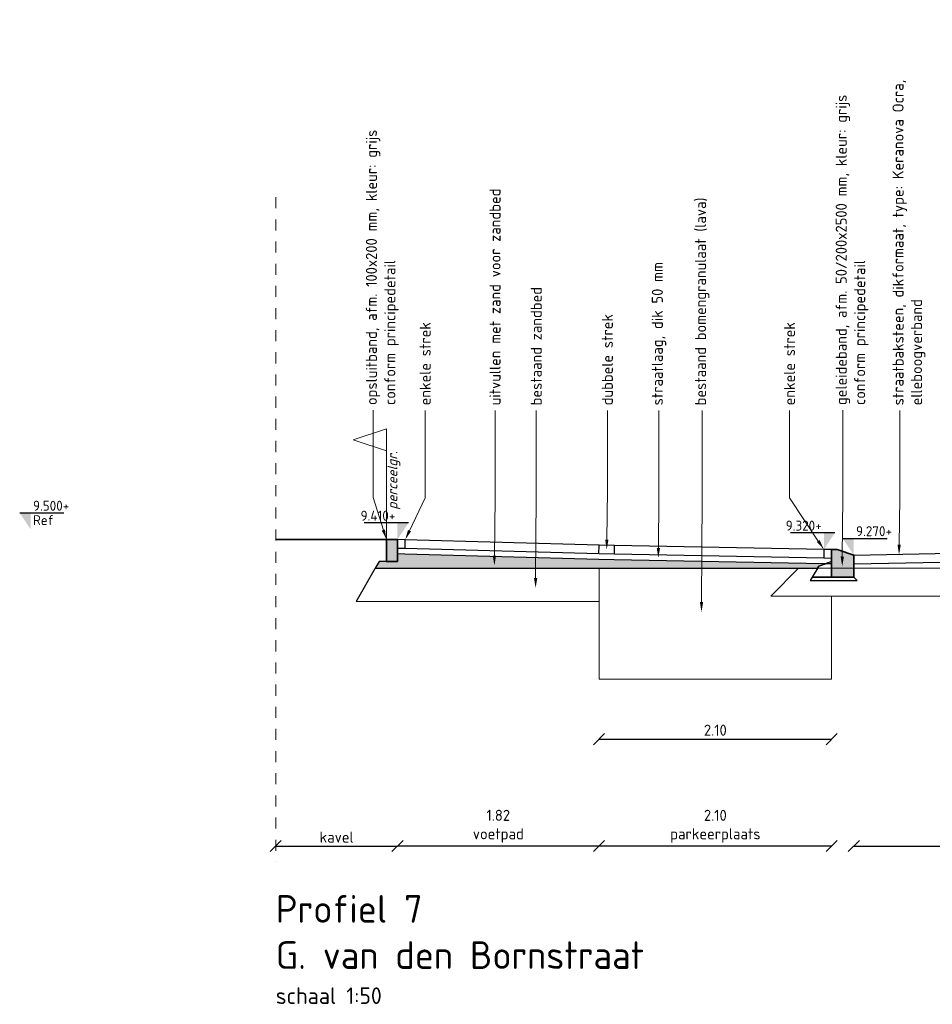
# Model space of a CAD drawing. Header units: metres. Extents: x 133 to 690, y 59 to 257.
# Tile 35 of 84: x 394 to 402, y 87 to 96. Entities that reach past the tile are written whole.
import ezdxf
from ezdxf import colors
from ezdxf.entities.mleader import LeaderData, LeaderLine
from ezdxf.enums import TextEntityAlignment as Align
from ezdxf.math import Vec2, Vec3

# ---------------------------------------------------------------- set-up
doc = ezdxf.new("R2010")
doc.units = ezdxf.units.M
doc.header["$LTSCALE"] = 0.05
doc.linetypes.add('HIDDEN', pattern=[9.525, 6.35, -3.175])
doc.linetypes.add('XX-AFBREEK', pattern=[7, 4, -1, 1, -1])
for name, color, linetype, lineweight in [('B-WE-VH-VERHARDING_FUNDERING-G', 253, 'Continuous', 18), ('N-WE-GW-GROND_ZAND-AD-20', 11, 'Continuous', 18), ('N-WE-GW-GROND_ZAND_FUNDERINGSZAND-GD', 7, 'Continuous', 25), ('N-WE-GW-GRONDWERKLIJN-GD', 1, 'Continuous', 30), ('N-WE-GW-MAAIVELD-GD', 90, 'HIDDEN', 35), ('N-WE-KG-GRENS-GD', 150, 'Continuous', 15), ('N-WE-KG-GRENS_PERCEEL-T18', 10, 'Continuous', 18), ('N-WE-VH-KANTOPSLUITING-A', 253, 'Continuous', 35), ('N-WE-VH-KANTOPSLUITING-G', 3, 'Continuous', 35), ('N-WE-VH-VERHARDING_BETON_SCHRAAL-GD', 10, 'Continuous', 25), ('N-WE-VH-VERHARDING_BETONSTRAATSTEEN-GD', 2, 'Continuous', 25), ('N-WE-VH-VERHARDING_STRAATBAKSTEEN-GD', 2, 'Continuous', 25), ('X-XX-AL-AANPIJLING-T18', 10, 'Continuous', 15), ('X-XX-AL-AFBREEKLIJN-G', 7, 'XX-AFBREEK', 20), ('X-XX-AL-CONSTRUCTIELIJN-GD', 7, 'Continuous', 25), ('X-XX-AL-PEILMAAT-SD', 7, 'Continuous', 25), ('X-XX-AL-T18', 10, 'Continuous', 15)]:
    doc.layers.add(name, color=color, linetype=linetype, lineweight=lineweight)
doc.layers.add('TL00_HULPLAAG', color=211, linetype='Continuous', plot=False)
doc.layers.add('TM00_MAATVOERING', color=1, linetype='Continuous')
doc.styles.add('NLCS-ISO', font='NLCS-ISO.ttf')
doc.styles.add('NLCS-ISO-M50-T18', font='NLCS-ISO.ttf', dxfattribs={"height": 0.09})
doc.styles.add('NLCS-ISO-M50-T18_CURSIEF', font='NLCS-ISO.ttf', dxfattribs={"oblique": 15, "height": 0.09})
doc.styles.add('NLCS-ISO-M50-T25', font='NLCS-ISO.ttf', dxfattribs={"height": 0.125})
doc.linetypes.add('GW-MAAIVELD', pattern='A,12,[40,NLCS.SHX,S=1,R=0,X=0,Y=-0.5],12', length=24)
doc.dimstyles.new('NLCS RODOR-DIM-050', dxfattribs={"dimscale": 0.05, "dimtxt": 2, "dimasz": 2, "dimexe": 1.25, "dimexo": 0.625, "dimtad": 1, "dimzin": 1, "dimdsep": 46, "dimtxsty": 'NLCS-ISO', "dimblk": 'OBLIQUE', "dimcen": 0, "dimse1": 1, "dimse2": 1, "dimclrd": 256, "dimclre": 1, "dimclrt": 256, "dimadec": 0, "dimazin": 0, "dimtfac": 1, "dimtmove": 2, "dimatfit": 3, "dimfxl": 1, "dimtolj": 1, "dimtzin": 0, "dimlwd": -1, "dimlwe": -1, "dimarcsym": 0})

# ---------------------------------------------------------------- blocks, each defined once
blk = doc.blocks.new('SAL-PEILMAAT_INFRACAD_R01-SOD')
blk.add_line((-2, 3), (6, 3))
blk.add_solid([(-2, 3), (0, 3), (0, 0)])
at = {"style": 'NLCS-ISO'}
for tag, p in [('...', (0.4, 3.4)), ('REF', (0.4, 0.8))]:
    blk.add_attdef(tag, p, '', height=1.8, dxfattribs=at)
blk = doc.blocks.new('Geleideband 5 20x25')
at = {"layer": 'N-WE-VH-KANTOPSLUITING-A'}
h = blk.add_hatch(color=253, dxfattribs=at)
h.dxf.hatch_style = 1
h.paths.add_polyline_path([(0.2, -0.2), (0, -0.2), (0, 0), (0.15, 0.05), (0.2, 0.05)])
at = {"layer": 'N-WE-VH-KANTOPSLUITING-G', "flags": 128}
blk.add_lwpolyline([(0.2, -0.2), (0, -0.2), (0, 0), (0.15, 0.05), (0.2, 0.05)], close=True, dxfattribs=at)
blk = doc.blocks.new('Opsluitband 10x20')
at = {"layer": 'N-WE-VH-KANTOPSLUITING-A'}
h = blk.add_hatch(color=253, dxfattribs=at)
h.dxf.hatch_style = 1
h.paths.add_polyline_path([(0, -0.2), (0, 0), (0.1, 0), (0.1, -0.2)])
at = {"layer": 'N-WE-VH-KANTOPSLUITING-G', "flags": 128}
blk.add_lwpolyline([(0, -0.2), (0, 0), (0.1, 0), (0.1, -0.2)], close=True, dxfattribs=at)
blk = doc.blocks.new('SAL-PEILMAAT_INFRACAD_H01-SOD')
blk.add_line((-2, 3), (6, 3))
blk.add_solid([(-2, 3), (0, 3), (0, 0)])
at = {"style": 'NLCS-ISO'}
blk.add_attdef('...', (0.4, 3.4), '', height=1.8, dxfattribs=at)
blk = doc.blocks.new('SAL-PEILMAAT_INFRACAD_H03-SOD')
blk.add_line((2, 3), (-6, 3))
blk.add_solid([(2, 3), (0, 3), (0, 0)])
at = {"style": 'NLCS-ISO'}
blk.add_attdef('...', text='', height=1.8, dxfattribs=at).set_placement((-0.4, 3.4), align=Align.RIGHT)
blk = doc.blocks.new('_Oblique')
at = {"color": 0, "linetype": 'ByBlock', "lineweight": -2}
blk.add_line((-0.5, -0.5), (0.5, 0.5), dxfattribs=at)
blk = doc.blocks.new('*D113')
at = {"layer": 'Defpoints', "color": 0, "transparency": 16777216}
for p in [(401.1278, 91.0294), (406.1278, 91.0294), (406.1278, 88.4991)]:
    blk.add_point(p, dxfattribs=at)
at = {"layer": 'TM00_MAATVOERING', "transparency": 16777216}
blk.add_line((401.1278, 88.4991), (406.1278, 88.4991), dxfattribs=at)
at = {"layer": 'TM00_MAATVOERING', "transparency": 16777216, "xscale": 0.1, "yscale": 0.1, "zscale": 0.1, "rotation": 180}
blk.add_blockref('_Oblique', (401.1278, 88.4991), dxfattribs=at)
at = {"layer": 'TM00_MAATVOERING', "transparency": 16777216, "xscale": 0.1, "yscale": 0.1, "zscale": 0.1}
blk.add_blockref('_Oblique', (406.1278, 88.4991), dxfattribs=at)
at = {"layer": 'TM00_MAATVOERING', "transparency": 16777216, "insert": (403.6278, 88.6787), "char_height": 0.1, "attachment_point": 5, "style": 'NLCS-ISO'}
blk.add_mtext('\\A1;5.00\\Prijweg', dxfattribs=at)
blk = doc.blocks.new('*D115')
at = {"layer": 'Defpoints', "color": 0, "transparency": 16777216}
for p in [(398.8278, 91.1194), (400.9278, 91.0794), (398.8278, 88.4991)]:
    blk.add_point(p, dxfattribs=at)
at = {"layer": 'TM00_MAATVOERING', "transparency": 16777216}
blk.add_line((400.9278, 88.4991), (398.8278, 88.4991), dxfattribs=at)
at = {"layer": 'TM00_MAATVOERING', "transparency": 16777216, "xscale": 0.1, "yscale": 0.1, "zscale": 0.1, "rotation": 180}
blk.add_blockref('_Oblique', (398.8278, 88.4991), dxfattribs=at)
at = {"layer": 'TM00_MAATVOERING', "transparency": 16777216, "xscale": 0.1, "yscale": 0.1, "zscale": 0.1}
blk.add_blockref('_Oblique', (400.9278, 88.4991), dxfattribs=at)
at = {"layer": 'TM00_MAATVOERING', "transparency": 16777216, "insert": (399.8778, 88.6787), "char_height": 0.1, "attachment_point": 5, "style": 'NLCS-ISO'}
blk.add_mtext('\\A1;2.10\\Pparkeerplaats', dxfattribs=at)
blk = doc.blocks.new('*D116')
at = {"layer": 'Defpoints', "color": 0, "transparency": 16777216}
for p in [(397.0078, 91.1694), (398.8278, 91.1194), (397.0078, 88.4991)]:
    blk.add_point(p, dxfattribs=at)
at = {"layer": 'TM00_MAATVOERING', "transparency": 16777216}
blk.add_line((398.8278, 88.4991), (397.0078, 88.4991), dxfattribs=at)
at = {"layer": 'TM00_MAATVOERING', "transparency": 16777216, "xscale": 0.1, "yscale": 0.1, "zscale": 0.1, "rotation": 180}
blk.add_blockref('_Oblique', (397.0078, 88.4991), dxfattribs=at)
at = {"layer": 'TM00_MAATVOERING', "transparency": 16777216, "xscale": 0.1, "yscale": 0.1, "zscale": 0.1}
blk.add_blockref('_Oblique', (398.8278, 88.4991), dxfattribs=at)
at = {"layer": 'TM00_MAATVOERING', "transparency": 16777216, "insert": (397.9178, 88.6787), "char_height": 0.1, "attachment_point": 5, "style": 'NLCS-ISO'}
blk.add_mtext('\\A1;1.82\\Pvoetpad', dxfattribs=at)
blk = doc.blocks.new('*D117')
at = {"layer": 'Defpoints', "color": 0, "transparency": 16777216}
for p in [(398.8278, 90.0071), (400.9278, 90.0071), (400.9278, 89.4646)]:
    blk.add_point(p, dxfattribs=at)
at = {"layer": 'TM00_MAATVOERING', "transparency": 16777216}
blk.add_line((398.8278, 89.4646), (400.9278, 89.4646), dxfattribs=at)
at = {"layer": 'TM00_MAATVOERING', "transparency": 16777216, "xscale": 0.1, "yscale": 0.1, "zscale": 0.1, "rotation": 180}
blk.add_blockref('_Oblique', (398.8278, 89.4646), dxfattribs=at)
at = {"layer": 'TM00_MAATVOERING', "transparency": 16777216, "xscale": 0.1, "yscale": 0.1, "zscale": 0.1}
blk.add_blockref('_Oblique', (400.9278, 89.4646), dxfattribs=at)
at = {"layer": 'TM00_MAATVOERING', "transparency": 16777216, "insert": (399.8778, 89.5458), "char_height": 0.1, "attachment_point": 5, "style": 'NLCS-ISO'}
blk.add_mtext('\\A1;2.10', dxfattribs=at)
blk = doc.blocks.new('*D164')
at = {"layer": 'Defpoints', "color": 0, "transparency": 16777216}
for p in [(395.9088, 91.2671), (397.0078, 90.1684), (397.0078, 88.4991)]:
    blk.add_point(p, dxfattribs=at)
at = {"layer": 'TM00_MAATVOERING', "transparency": 16777216}
blk.add_line((395.9088, 88.4991), (397.0078, 88.4991), dxfattribs=at)
at = {"layer": 'TM00_MAATVOERING', "transparency": 16777216, "xscale": 0.1, "yscale": 0.1, "zscale": 0.1, "rotation": 180}
blk.add_blockref('_Oblique', (395.9088, 88.4991), dxfattribs=at)
at = {"layer": 'TM00_MAATVOERING', "transparency": 16777216, "xscale": 0.1, "yscale": 0.1, "zscale": 0.1}
blk.add_blockref('_Oblique', (397.0078, 88.4991), dxfattribs=at)
at = {"layer": 'TM00_MAATVOERING', "transparency": 16777216, "insert": (396.4583, 88.5803), "char_height": 0.1, "attachment_point": 5, "style": 'NLCS-ISO'}
blk.add_mtext('\\A1;kavel', dxfattribs=at)

msp = doc.modelspace()

# ---------------------------------------------------------------- hatches: boundary and pattern name
at = {"layer": 'N-WE-GW-GROND_ZAND-AD-20'}
h = msp.add_hatch(dxfattribs=at)
h.set_pattern_fill('AR-SAND', color=256, scale=0.03, angle=39.40881)
h.set_pattern_definition([(76.908809, (0, 0), (-0.03815741, 0.0434622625), [0, -0.0456, 0, -0.051, 0, -0.04875]), (46.908809, (0, 0), (-0.012727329, 0.099120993), [0, -0.0246, 0, -0.0411, 0, -0.01575]), (6.908809, (-0.02851, -0.023426), (0.072075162, 0.0594414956), [0, -0.015, 0, -0.054, 0, -0.0705]), (356.908809, (-0.02851, -0.023426), (0.052963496, 0.077596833), [0, -0.0075, 0, -0.0354, 0, -0.0405])])
h.paths.add_polyline_path([(398.9653, 91.0844), (398.8246, 91.0871), (397.0748, 91.1356), (397.0078, 91.1371), (397.0078, 91.0671), (396.9078, 91.0671), (396.8425, 91.0671), (396.8078, 91.0071), (400.6278, 91.0071), (400.8, 91.0071), (400.8121, 91.0274), (400.872, 91.0481), (400.855, 91.0484)])

# ---------------------------------------------------------------- linework, layer by layer
msp.add_line((396.8078, 91.0071), (396.6346, 90.7071))
at = {"layer": 'B-WE-VH-VERHARDING_FUNDERING-G', "flags": 128}
for points in [[(396.8078, 91.0071), (400.6278, 91.0071), (401.2278, 91.0071)], [(398.8278, 91.0071), (398.8278, 90.0071), (400.9278, 90.0071), (400.9278, 90.7571)], [(406.8778, 90.7571), (406.6278, 90.7571), (406.0304, 90.7571), (401.2304, 90.7571), (400.6278, 90.7571), (400.3778, 90.7571), (400.6278, 91.0071)], [(401.2278, 91.0071), (406.1278, 91.0071)], [(398.8278, 90.7071), (396.6346, 90.7071)]]:
    msp.add_lwpolyline(points, dxfattribs=at)
at = {"layer": 'N-WE-GW-GROND_ZAND_FUNDERINGSZAND-GD'}
msp.add_lwpolyline([(400.9278, 90.9271), (400.9278, 91.0674), (400.8121, 91.0274), (400.7523, 90.9271)], close=True, dxfattribs=at)
at = {"layer": 'N-WE-GW-GRONDWERKLIJN-GD', "flags": 128}
msp.add_lwpolyline([(400.9269, 91.0471), (400.855, 91.0484), (398.9653, 91.0844), (398.8246, 91.0871), (397.0748, 91.1356), (397.0067, 91.1371)], dxfattribs=at)
at = {"layer": 'N-WE-GW-MAAIVELD-GD', "linetype": 'GW-MAAIVELD'}
msp.add_line((396.9078, 91.2671), (395.9088, 91.2671), dxfattribs=at)
at = {"layer": 'N-WE-KG-GRENS-GD', "flags": 128}
msp.add_lwpolyline([(396.9078, 91.2671), (396.9078, 92.2671), (396.9078, 92.0671), (396.6078, 92.1671), (396.9078, 92.2671)], dxfattribs=at)
at = {"layer": 'N-WE-VH-VERHARDING_BETON_SCHRAAL-GD', "flags": 128}
msp.add_lwpolyline([(401.1278, 90.9271), (400.7523, 90.9271), (400.7346, 90.8974), (401.1575, 90.8974)], close=True, dxfattribs=at)
at = {"layer": 'N-WE-VH-VERHARDING_BETONSTRAATSTEEN-GD', "flags": 128}
for points in [[(401.1278, 91.1271), (403.6278, 91.1771), (406.1278, 91.1271)], [(401.1294, 91.0471), (403.6278, 91.097), (406.1262, 91.0471)]]:
    msp.add_lwpolyline(points, dxfattribs=at)
at = {"layer": 'N-WE-VH-VERHARDING_STRAATBAKSTEEN-GD'}
for points in [[(400.9278, 91.1771), (400.8575, 91.1784), (398.9678, 91.2144), (398.8274, 91.2171), (397.0778, 91.2655), (397.0078, 91.2671)], [(400.9278, 91.0971), (400.8559, 91.0984), (398.9663, 91.1344), (398.8257, 91.1371), (397.076, 91.1855), (397.0078, 91.1871)]]:
    msp.add_lwpolyline(points, dxfattribs=at)
at = {"layer": 'N-WE-VH-VERHARDING_STRAATBAKSTEEN-GD', "flags": 128}
for points in [[(397.076, 91.1855), (397.0778, 91.2655)], [(398.8261, 91.1371), (398.8278, 91.2171)], [(398.966, 91.1344), (398.9678, 91.2144)], [(400.8575, 91.1784), (400.8559, 91.0984)]]:
    msp.add_lwpolyline(points, dxfattribs=at)
at = {"layer": 'TL00_HULPLAAG', "flags": 128}
msp.add_lwpolyline([(398.9653, 91.0844), (398.8246, 91.0871), (397.0748, 91.1356), (397.0078, 91.1371), (397.0078, 91.0671), (396.9078, 91.0671), (396.8425, 91.0671), (396.8078, 91.0071), (400.6278, 91.0071), (400.8, 91.0071), (400.8121, 91.0274), (400.872, 91.0481), (400.855, 91.0484)], close=True, dxfattribs=at)
at = {"layer": 'X-XX-AL-AFBREEKLIJN-G', "ltscale": 0.5, "flags": 128}
msp.add_lwpolyline([(395.9088, 94.3571), (395.9088, 88.3571)], dxfattribs=at)
at = {"layer": 'X-XX-AL-CONSTRUCTIELIJN-GD'}
for p, q in [((396.8425, 91.0671), (396.8078, 91.0071)), ((396.9078, 91.0671), (396.8425, 91.0671))]:
    msp.add_line(p, q, dxfattribs=at)

# ---------------------------------------------------------------- block references
at = {"layer": 'N-WE-VH-KANTOPSLUITING-A', "xscale": -1}
for name, p in [('Opsluitband 10x20', (397.0078, 91.2671)), ('Geleideband 5 20x25', (401.1278, 91.1271))]:
    msp.add_blockref(name, p, dxfattribs=at)
at = {"layer": 'X-XX-AL-PEILMAAT-SD', "xscale": 0.05, "yscale": 0.05, "zscale": 0.05}
for name, p, values in [('SAL-PEILMAAT_INFRACAD_R01-SOD', (393.6968, 91.3571), {'...': '9.500+', 'REF': 'Ref'}), ('SAL-PEILMAAT_INFRACAD_H03-SOD', (397.0078, 91.2671), {'...': '9.410+'}), ('SAL-PEILMAAT_INFRACAD_H03-SOD', (400.8575, 91.1774), {'...': '9.320+'}), ('SAL-PEILMAAT_INFRACAD_H01-SOD', (401.1278, 91.1271), {'...': '9.270+'})]:
    msp.add_blockref(name, p, dxfattribs=at).add_auto_attribs(values)

# ---------------------------------------------------------------- texts
at = {"layer": 'N-WE-KG-GRENS_PERCEEL-T18', "insert": (396.9168, 91.5379), "char_height": 0.09, "attachment_point": 1, "rotation": 90, "style": 'NLCS-ISO-M50-T18_CURSIEF'}
msp.add_mtext_dynamic_manual_height_columns('perceelgr.', width=3.195758, gutter_width=1.8, heights=[0], dxfattribs=at)
at = {"layer": 'X-XX-AL-T18', "insert": (395.9088, 88.0571), "char_height": 0.25, "width": 5.841356, "attachment_point": 1, "style": 'NLCS-ISO-M50-T18'}
msp.add_mtext('{\\C4;Profiel 7\\PG. van den Bornstraat\\P\\H0.6x;\\C3;schaal 1:50}', dxfattribs=at)

# ---------------------------------------------------------------- dimensions: what is measured, and where the dimension line sits
at = {"layer": 'TM00_MAATVOERING'}
for base, p1, p2, text, picture, middle in [((397.0078, 88.4991), (395.9088, 91.2671), (397.0078, 90.1684), 'kavel', '*D164', (396.4583, 88.5803)), ((397.0078, 88.4991), (398.8278, 91.1194), (397.0078, 91.1694), '<>\\Pvoetpad', '*D116', (397.9178, 88.6787)), ((398.8278, 88.4991), (400.9278, 91.0794), (398.8278, 91.1194), '<>\\Pparkeerplaats', '*D115', (399.8778, 88.6787)), ((406.1278, 88.4991), (401.1278, 91.0294), (406.1278, 91.0294), '<>\\Prijweg', '*D113', (403.6278, 88.6787))]:
    dim = msp.add_linear_dim(base=base, p1=p1, p2=p2, text=text, dimstyle='NLCS RODOR-DIM-050', dxfattribs=at)
    dim.commit()
    dim.dimension.update_dxf_attribs({"geometry": picture, "text_midpoint": middle})
dim = msp.add_linear_dim(base=(400.9278, 89.4646), p1=(398.8278, 90.0071), p2=(400.9278, 90.0071), dimstyle='NLCS RODOR-DIM-050', dxfattribs=at)
dim.commit()
dim.dimension.update_dxf_attribs({"geometry": '*D117', "text_midpoint": (399.8778, 89.5458)})

# ---------------------------------------------------------------- leaders
at = {"layer": 'X-XX-AL-AANPIJLING-T18'}
ml = msp.add_multileader_mtext('Standard', dxfattribs=at)
ml.set_content('{\\C2;uitvullen met zand voor zandbed}', color=256, style='NLCS-ISO-M50-T25')
ml.set_leader_properties(color=256, linetype='ByLayer', lineweight=-1)
ml.build(insert=Vec2(0, 0))
ml.multileader.update_dxf_attribs({"text_right_attachment_type": 5, "dogleg_length": 0.045, "arrow_head_size": 0.09})
ctx = ml.context
ctx.base_point, ctx.char_height, ctx.arrow_head_size, ctx.landing_gap_size, ctx.plane_origin, ctx.plane_x_axis, ctx.plane_y_axis = Vec3(397.8885, 92.4331), 0.1, 0.09, 0.045, Vec3(397.8885, 88.8602), Vec3(0, 1), Vec3(-1, 0)
ctx.right_attachment = 5
notes = []
notes.append((ctx, [(0, (1, 1, 0), (397.8885, 92.3431), (0, 1), 0.09, [(0, [(397.8824, 91.0311), (397.8885, 91.6437)], 0, [])])]))
ctx.mtext.insert, ctx.mtext.text_direction, ctx.mtext.rotation, ctx.mtext.width, ctx.mtext.flow_direction = Vec3(397.8385, 92.4781), Vec3(0, 1), 1.570796, 3.481888, 5
ml = msp.add_multileader_mtext('Standard', dxfattribs=at)
ml.set_content('{\\C2;bestaand zandbed}', color=256, style='NLCS-ISO-M50-T25')
ml.set_leader_properties(color=256, linetype='ByLayer', lineweight=-1)
ml.build(insert=Vec2(0, 0))
ml.multileader.update_dxf_attribs({"text_right_attachment_type": 5, "dogleg_length": 0.045, "arrow_head_size": 0.09})
ctx = ml.context
ctx.base_point, ctx.char_height, ctx.arrow_head_size, ctx.landing_gap_size, ctx.plane_origin, ctx.plane_x_axis, ctx.plane_y_axis = Vec3(398.2607, 92.4331), 0.1, 0.09, 0.045, Vec3(398.2607, 88.8602), Vec3(0, 1), Vec3(-1, 0)
ctx.right_attachment = 5
notes.append((ctx, [(0, (1, 1, 0), (398.2607, 92.3431), (0, 1), 0.09, [(0, [(398.2546, 90.8294), (398.2607, 91.6437)], 0, [])])]))
ctx.mtext.insert, ctx.mtext.text_direction, ctx.mtext.rotation, ctx.mtext.width, ctx.mtext.flow_direction = Vec3(398.2106, 92.4781), Vec3(0, 1), 1.570796, 3.481888, 5
ml = msp.add_multileader_mtext('Standard', dxfattribs=at)
ml.set_content('{\\C2;straatlaag, dik 50 mm}', color=256, style='NLCS-ISO-M50-T25')
ml.set_leader_properties(color=256, linetype='ByLayer', lineweight=-1)
ml.build(insert=Vec2(0, 0))
ml.multileader.update_dxf_attribs({"text_right_attachment_type": 5, "dogleg_length": 0.045, "arrow_head_size": 0.09})
ctx = ml.context
ctx.base_point, ctx.char_height, ctx.arrow_head_size, ctx.landing_gap_size, ctx.plane_origin, ctx.plane_x_axis, ctx.plane_y_axis = Vec3(399.3689, 92.4331), 0.1, 0.09, 0.045, Vec3(399.3689, 88.8602), Vec3(0, 1), Vec3(-1, 0)
ctx.right_attachment = 5
notes.append((ctx, [(0, (1, 1, 0), (399.3689, 92.3431), (0, 1), 0.09, [(0, [(399.3628, 91.1), (399.3689, 91.6437)], 0, [])])]))
ctx.mtext.insert, ctx.mtext.text_direction, ctx.mtext.rotation, ctx.mtext.width, ctx.mtext.flow_direction = Vec3(399.3039, 92.4781), Vec3(0, 1), 1.570796, 3.481888, 5
ml = msp.add_multileader_mtext('Standard', dxfattribs=at)
ml.set_content('{\\C2;bestaand bomengranulaat (lava)}', color=256, style='NLCS-ISO-M50-T25')
ml.set_leader_properties(color=256, linetype='ByLayer', lineweight=-1)
ml.build(insert=Vec2(0, 0))
ml.multileader.update_dxf_attribs({"text_right_attachment_type": 5, "dogleg_length": 0.045, "arrow_head_size": 0.09})
ctx = ml.context
ctx.base_point, ctx.char_height, ctx.arrow_head_size, ctx.landing_gap_size, ctx.plane_origin, ctx.plane_x_axis, ctx.plane_y_axis = Vec3(399.7587, 92.4331), 0.1, 0.09, 0.045, Vec3(399.7587, 88.8602), Vec3(0, 1), Vec3(-1, 0)
ctx.right_attachment = 5
notes.append((ctx, [(0, (1, 1, 0), (399.7587, 92.3431), (0, 1), 0.09, [(0, [(399.7526, 90.6128), (399.7587, 91.6437)], 0, [])])]))
ctx.mtext.insert, ctx.mtext.text_direction, ctx.mtext.rotation, ctx.mtext.width, ctx.mtext.flow_direction = Vec3(399.6937, 92.4781), Vec3(0, 1), 1.570796, 3.481888, 5
ml = msp.add_multileader_mtext('Standard', dxfattribs=at)
ml.set_content('{\\C2;straatbaksteen, dikformaat, type: Keranova Ocra, elleboogverband}', color=256, style='NLCS-ISO-M50-T25')
ml.set_leader_properties(color=256, linetype='ByLayer', lineweight=-1)
ml.build(insert=Vec2(0, 0))
ml.multileader.update_dxf_attribs({"text_right_attachment_type": 5, "dogleg_length": 0.045, "arrow_head_size": 0.09})
ctx = ml.context
ctx.base_point, ctx.char_height, ctx.arrow_head_size, ctx.landing_gap_size, ctx.plane_origin, ctx.plane_x_axis, ctx.plane_y_axis = Vec3(401.5424, 92.4331), 0.1, 0.09, 0.045, Vec3(401.5424, 88.8602), Vec3(0, 1), Vec3(-1, 0)
ctx.right_attachment = 5
notes.append((ctx, [(0, (1, 1, 0), (401.5424, 92.3431), (0, 1), 0.09, [(0, [(401.5363, 91.1295), (401.5424, 91.6437)], 0, [])])]))
ctx.mtext.insert, ctx.mtext.text_direction, ctx.mtext.rotation, ctx.mtext.width, ctx.mtext.flow_direction = Vec3(401.4774, 92.4781), Vec3(0, 1), 1.570796, 3.481888, 5
ml = msp.add_multileader_mtext('Standard', dxfattribs=at)
ml.set_content('{\\C2;opsluitband, afm. 100x200 mm, kleur: grijs \\Pconform principedetail}', color=256, style='NLCS-ISO-M50-T25')
ml.set_leader_properties(color=256, linetype='ByLayer', lineweight=-1)
ml.build(insert=Vec2(0, 0))
ml.multileader.update_dxf_attribs({"text_right_attachment_type": 5, "dogleg_length": 0.045, "arrow_head_size": 0.09})
ctx = ml.context
ctx.base_point, ctx.char_height, ctx.arrow_head_size, ctx.landing_gap_size, ctx.plane_origin, ctx.plane_x_axis, ctx.plane_y_axis = Vec3(396.7872, 92.4359), 0.1, 0.09, 0.045, Vec3(396.7872, 88.863), Vec3(0, 1), Vec3(-1, 0)
ctx.right_attachment = 5
notes.append((ctx, [(0, (1, 1, 0), (396.7872, 92.3459), (0, 1), 0.09, [(0, [(396.9078, 91.2671), (396.7872, 91.6465)], 0, [])])]))
ctx.mtext.insert, ctx.mtext.text_direction, ctx.mtext.rotation, ctx.mtext.width, ctx.mtext.flow_direction = Vec3(396.7222, 92.4809), Vec3(0, 1), 1.570796, 3.010839, 5
ml = msp.add_multileader_mtext('Standard', dxfattribs=at)
ml.set_content('{\\C2;enkele strek}', color=256, style='NLCS-ISO-M50-T25')
ml.set_leader_properties(color=256, linetype='ByLayer', lineweight=-1)
ml.build(insert=Vec2(0, 0))
ml.multileader.update_dxf_attribs({"text_right_attachment_type": 5, "dogleg_length": 0.045, "arrow_head_size": 0.09})
ctx = ml.context
ctx.base_point, ctx.char_height, ctx.arrow_head_size, ctx.landing_gap_size, ctx.plane_origin, ctx.plane_x_axis, ctx.plane_y_axis = Vec3(397.2575, 92.4331), 0.1, 0.09, 0.045, Vec3(397.2575, 88.8602), Vec3(0, 1), Vec3(-1, 0)
ctx.right_attachment = 5
notes.append((ctx, [(0, (1, 1, 0), (397.2575, 92.3431), (0, 1), 0.09, [(0, [(397.0778, 91.2655), (397.2575, 91.6437)], 0, [])])]))
ctx.mtext.insert, ctx.mtext.text_direction, ctx.mtext.rotation, ctx.mtext.width, ctx.mtext.flow_direction = Vec3(397.2075, 92.4781), Vec3(0, 1), 1.570796, 3.010839, 5
ml = msp.add_multileader_mtext('Standard', dxfattribs=at)
ml.set_content('{\\C2;dubbele strek}', color=256, style='NLCS-ISO-M50-T25')
ml.set_leader_properties(color=256, linetype='ByLayer', lineweight=-1)
ml.build(insert=Vec2(0, 0))
ml.multileader.update_dxf_attribs({"text_right_attachment_type": 5, "dogleg_length": 0.045, "arrow_head_size": 0.09})
ctx = ml.context
ctx.base_point, ctx.char_height, ctx.arrow_head_size, ctx.landing_gap_size, ctx.plane_origin, ctx.plane_x_axis, ctx.plane_y_axis = Vec3(398.9026, 92.4331), 0.1, 0.09, 0.045, Vec3(398.9026, 88.9249), Vec3(0, 1), Vec3(-1, 0)
ctx.right_attachment = 5
notes.append((ctx, [(0, (1, 1, 0), (398.9026, 92.3431), (0, 1), 0.09, [(0, [(398.8968, 91.1757), (398.9026, 91.7084)], 0, [])])]))
ctx.mtext.insert, ctx.mtext.text_direction, ctx.mtext.rotation, ctx.mtext.width, ctx.mtext.flow_direction = Vec3(398.8525, 92.4781), Vec3(0, 1), 1.570796, 3.010839, 5
ml = msp.add_multileader_mtext('Standard', dxfattribs=at)
ml.set_content('{\\C2;enkele strek}', color=256, style='NLCS-ISO-M50-T25')
ml.set_leader_properties(color=256, linetype='ByLayer', lineweight=-1)
ml.build(insert=Vec2(0, 0))
ml.multileader.update_dxf_attribs({"text_right_attachment_type": 5, "dogleg_length": 0.045, "arrow_head_size": 0.09})
ctx = ml.context
ctx.base_point, ctx.char_height, ctx.arrow_head_size, ctx.landing_gap_size, ctx.plane_origin, ctx.plane_x_axis, ctx.plane_y_axis = Vec3(400.5469, 92.4331), 0.1, 0.09, 0.045, Vec3(400.5469, 88.8602), Vec3(0, 1), Vec3(-1, 0)
ctx.right_attachment = 5
notes.append((ctx, [(0, (1, 1, 0), (400.5469, 92.3431), (0, 1), 0.09, [(0, [(400.8575, 91.1784), (400.5469, 91.6437)], 0, [])])]))
ctx.mtext.insert, ctx.mtext.text_direction, ctx.mtext.rotation, ctx.mtext.width, ctx.mtext.flow_direction = Vec3(400.4969, 92.4781), Vec3(0, 1), 1.570796, 3.010839, 5
ml = msp.add_multileader_mtext('Standard', dxfattribs=at)
ml.set_content('{\\C2;geleideband, afm. 50/200x2500 mm, kleur: grijs \\Pconform principedetail}', color=256, style='NLCS-ISO-M50-T25')
ml.set_leader_properties(color=256, linetype='ByLayer', lineweight=-1)
ml.build(insert=Vec2(0, 0))
ml.multileader.update_dxf_attribs({"text_right_attachment_type": 5, "dogleg_length": 0.045, "arrow_head_size": 0.09})
ctx = ml.context
ctx.base_point, ctx.char_height, ctx.arrow_head_size, ctx.landing_gap_size, ctx.plane_origin, ctx.plane_x_axis, ctx.plane_y_axis = Vec3(401.0293, 92.4359), 0.1, 0.09, 0.045, Vec3(401.0293, 88.863), Vec3(0, 1), Vec3(-1, 0)
ctx.right_attachment = 5
notes.append((ctx, [(0, (1, 1, 0), (401.0293, 92.3459), (0, 1), 0.09, [(0, [(401.0232, 91.0237), (401.0293, 91.6465)], 0, [])])]))
ctx.mtext.insert, ctx.mtext.text_direction, ctx.mtext.rotation, ctx.mtext.width, ctx.mtext.flow_direction = Vec3(400.9643, 92.4809), Vec3(0, 1), 1.570796, 3.010839, 5
for ctx, leaders in notes:
    for number, flags, end, landing, length, lines in leaders:
        leader = LeaderData()
        leader.index, (leader.has_last_leader_line, leader.has_dogleg_vector, leader.attachment_direction) = number, flags
        leader.last_leader_point, leader.dogleg_vector, leader.dogleg_length = Vec3(end), Vec3(landing), length
        for number, points, colour, breaks in lines:
            line = LeaderLine()
            line.index, line.vertices, line.color, line.breaks = number, Vec3.list(points), colors.encode_raw_color(colour), breaks
            leader.lines.append(line)
        ctx.leaders.append(leader)

doc.saveas('drawing.dxf')
